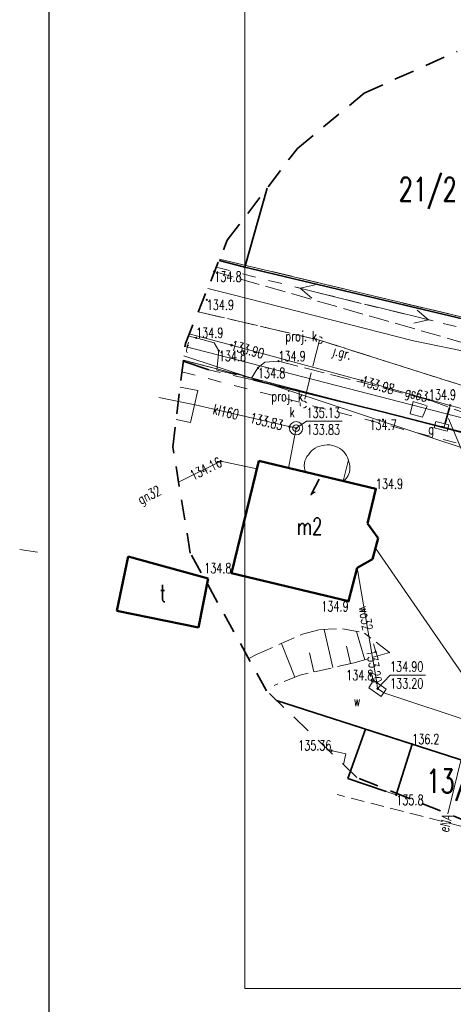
# Model space of a CAD drawing. Header units: metres. Extents: x 7471162 to 7473271, y 5962027 to 5964034.
# Tile 3 of 75: x 7471162 to 7471194, y 5963854 to 5963927. Entities that reach past the tile are written whole.
import ezdxf
from ezdxf.enums import TextEntityAlignment as Align

# ---------------------------------------------------------------- set-up
doc = ezdxf.new("R2010")
doc.units = ezdxf.units.M
doc.header["$MEASUREMENT"] = 0
for name, pattern in [('2_1', [0]), ('2_BUBZ02', [1.75, 1.25, -0.5]), ('2_BUBZ02G', [1.75, 1.25, -0.5]), ('2_KTCR02', [1.5, 1, -0.5]), ('2_KTJZ01', [2, 1.5, -0.5]), ('2_KTOK02', [2.5, 1.5, -1]), ('2_KTOK04', [2.5, 1.5, -1]), ('2_KTOK05_01', [7.5, 7.5]), ('3_1', [0]), ('3_EGBB01', [0]), ('3_EGBS10', [0]), ('3_EGBS10G', [0]), ('4', [2.5, 1.5, -1]), ('4_1', [0]), ('4_SUBP02_05', [0]), ('4_SUBP02_08', [0]), ('4_SUOP03_04', [0]), ('4_SUOP03_14', [0]), ('4_SUPB_P_01', [2.5, 2, -0.5]), ('4_SUPE03', [2, 1, -1]), ('4_SUPE04', [2, 1, -1]), ('4_SUPE_01', [0]), ('4_SUPG_01', [0]), ('4_SUPK_01', [0]), ('4_SUPK_P_01', [2.5, 2, -0.5]), ('4_SUPT_01', [0]), ('4_SUPW_01', [0]), ('4_SUSM05', [1.25, 0.5, -0.75]), ('4_SUUS07_01', [0]), ('GDE', [0]), ('GUK', [2, 1.5, -0.5])]:
    doc.linetypes.add(name, pattern=pattern)
doc.layers.get('0').update_dxf_attribs({"color": 250, "linetype": 'CONTINUOUS', "lineweight": 100})
doc.layers.add('A_ramka', color=1, linetype='CONTINUOUS', lineweight=60, plot=False)
for name, color, linetype, lineweight in [('BUBZ_L_1', 7, '2_BUBZ02', 18), ('Dzialki', 7, 'GDE', 18), ('EADTD_T_0_a', 214, 'CONTINUOUS', 25), ('EGBB_E_T_0', 7, 'CONTINUOUS', 25), ('EGBB_L_0', 34, '3_EGBB01', 50), ('EGBE_L_3', 7, '3_EGBS10', 18), ('Kontury', 90, 'GUK', 18), ('KTCR_L_1', 7, '2_KTCR02', 18), ('KTJZ_E_T_0', 7, 'CONTINUOUS', 15), ('KTJZ_L_0', 7, '2_KTJZ01', 18), ('KTOK_L_1', 7, '2_1', 18), ('KTOK_L_3', 7, '2_1', 18), ('KTOK_L_4', 7, '2_KTOK05_01', 35), ('LINIE_L_1', 90, '4', 35), ('Numery_dzialek', 7, 'CONTINUOUS', 18), ('RTPW_T_0', 7, 'CONTINUOUS', 15), ('RTPW_T_1', 7, 'CONTINUOUS', 15), ('SUBK_L_0', 34, '4_SUBP02_05', 18), ('SUOG_L_0', 52, '4_SUOP03_14', 35), ('SUPE_E_T_3', 1, 'CONTINUOUS', 15), ('SUPE_L_2', 1, '4_SUPE_01', 18), ('SUPE_L_3', 1, '4_SUPE_01', 18), ('SUPG_E_T_2', 7, 'CONTINUOUS', 15), ('SUPG_E_T_3', 7, 'CONTINUOUS', 15), ('SUPG_L_2', 52, '4_SUPG_01', 18), ('SUPG_L_3', 52, '4_SUPG_01', 18), ('SUPK_E_T_1', 34, 'CONTINUOUS', 15), ('SUPK_L_1', 34, '4_SUPK_01', 18), ('SUPP_L_4', 34, '4_SUPK_P_01', 18), ('SUPS_E_T_4', 34, 'CONTINUOUS', 18), ('SUPS_T_4', 34, 'CONTINUOUS', 18), ('SUPT_E_T_0', 30, 'CONTINUOUS', 15), ('SUPT_L_0', 30, '4_SUPT_01', 18), ('SUPW_E_T_0', 5, 'CONTINUOUS', 15), ('SUPW_L_0', 5, '4_SUPW_01', 18), ('SUSM_L_4', 7, '4_SUSM05', 18), ('SUTG_T_0', 52, 'CONTINUOUS', 18), ('SUTK_T_0', 34, 'CONTINUOUS', 18), ('SUTW_T_0', 5, 'CONTINUOUS', 18), ('SUUG_E_T_1', 7, 'CONTINUOUS', 15), ('SUUG_T_1', 7, 'CONTINUOUS', 18), ('SUUK_E_T_3', 7, 'CONTINUOUS', 15), ('SUUK_L_1', 7, '4_1', 18), ('SUUK_T_4', 7, 'CONTINUOUS', 18), ('SUUW_E_T_10', 5, 'CONTINUOUS', 15), ('SUUW_L_3', 5, '4_1', 18)]:
    doc.layers.add(name, color=color, linetype=linetype, lineweight=lineweight)
doc.styles.get("Standard").update_dxf_attribs({"font": 'Simplex.SHX', "width": 0.75})

# ---------------------------------------------------------------- blocks, each defined once
blk = doc.blocks.new('2_RTPW01')
at = {"linetype": 'Continuous'}
blk.add_circle((0, 0), 0.045, dxfattribs=at)
blk = doc.blocks.new('2_RTPW02')
at = {"linetype": 'Continuous'}
blk.add_circle((0, 0), 0.045, dxfattribs=at)
blk = doc.blocks.new('4_SUUS_P_05')
at = {"linetype": 'Continuous'}
for start, end in [(149.40637, 210.48089), (30.0857, 90.18047), (269.33329, 330.34124)]:
    blk.add_arc((0, 0), 0.25, start, end, dxfattribs=at)
blk = doc.blocks.new('4_SUPS01_05')
at = {"linetype": 'Continuous'}
blk.add_circle((0, 0), 0.0625, dxfattribs=at)
blk = doc.blocks.new('4_SUPS01_04')
at = {"linetype": 'Continuous'}
blk.add_circle((0, 0), 0.0625, dxfattribs=at)
blk = doc.blocks.new('4_SUUS20_01')
at = {"linetype": 'Continuous'}
for p, q in [((0.5, 0.25), (-0.5, 0.25)), ((-0.5, 0.25), (-0.5, -0.25)), ((0.5, -0.25), (0.5, 0.25)), ((-0.5, -0.25), (0.5, -0.25))]:
    blk.add_line(p, q, dxfattribs=at)
blk = doc.blocks.new('4_SUUS22_01')
at = {"linetype": 'Continuous'}
blk.add_circle((0, 0), 0.25, dxfattribs=at)

msp = doc.modelspace()

# ---------------------------------------------------------------- linework, layer by layer
at = {"color": 0, "linetype": 'Continuous', "lineweight": 15}
for p, q in [((7471178.197, 5963855.497), (7471178.197, 5964005.497)), ((7471389.055, 5963855.497), (7471178.197, 5963855.497))]:
    msp.add_line(p, q, dxfattribs=at)
at = {"layer": 'A_ramka', "linetype": 'Continuous', "lineweight": 30}
msp.add_lwpolyline([(7471163.679, 5963811.211), (7471554.852, 5963811.211), (7471554.852, 5964013.282), (7471163.679, 5964013.282)], close=True, dxfattribs=at)
at = {"layer": 'BUBZ_L_1', "linetype": '2_BUBZ02'}
for p, q in [((7471182.463, 5963881.792), (7471183.739, 5963882.133)), ((7471183.739, 5963882.133), (7471185.447, 5963882.205)), ((7471185.447, 5963882.205), (7471187.064, 5963881.882)), ((7471179.102, 5963880.318), (7471182.463, 5963881.792)), ((7471188.915, 5963880.426), (7471187.064, 5963881.882)), ((7471178.483, 5963879.984), (7471179.102, 5963880.318))]:
    msp.add_line(p, q, dxfattribs=at)
at = {"layer": 'BUBZ_L_1', "linetype": '2_1'}
for p, q in [((7471184.727, 5963879.315), (7471184.082, 5963882.148)), ((7471187.079, 5963879.898), (7471186.474, 5963882)), ((7471181.902, 5963878.609), (7471180.903, 5963881.108)), ((7471186.024, 5963879.61), (7471185.729, 5963880.907)), ((7471187.997, 5963880.162), (7471187.733, 5963881.08)), ((7471183.31, 5963878.992), (7471182.986, 5963880.419))]:
    msp.add_line(p, q, dxfattribs=at)
at = {"layer": 'BUBZ_L_1', "linetype": '2_BUBZ02G'}
for p, q in [((7471188.915, 5963880.426), (7471186.291, 5963879.671)), ((7471186.291, 5963879.671), (7471182.265, 5963878.754)), ((7471182.265, 5963878.754), (7471180.378, 5963878))]:
    msp.add_line(p, q, dxfattribs=at)
at = {"layer": 'BUBZ_L_1', "linetype": '2_1'}
msp.add_point((7471188.915, 5963880.426), dxfattribs=at)
at = {"layer": 'Dzialki'}
for p, q in [((7471176.324, 5963909.629), (7471204.46, 5963902.89)), ((7471204.66, 5963894.05), (7471173.64, 5963902.119)), ((7471180.595, 5963876.835), (7471199.14, 5963870.88))]:
    msp.add_line(p, q, dxfattribs=at)
at = {"layer": 'EGBB_L_0', "linetype": '3_EGBB01'}
for p, q in [((7471177.207, 5963886.319), (7471179.237, 5963894.649)), ((7471179.237, 5963894.649), (7471187.906, 5963892.579)), ((7471187.906, 5963892.579), (7471187.276, 5963890.019)), ((7471187.276, 5963890.019), (7471188.076, 5963888.919)), ((7471188.076, 5963888.919), (7471187.666, 5963887.359)), ((7471169.548, 5963887.559), (7471168.718, 5963883.54)), ((7471175.487, 5963885.929), (7471169.548, 5963887.559)), ((7471187.666, 5963887.359), (7471186.516, 5963886.719)), ((7471186.516, 5963886.719), (7471185.886, 5963884.24)), ((7471174.757, 5963882.3), (7471175.487, 5963885.929)), ((7471185.886, 5963884.24), (7471177.207, 5963886.319)), ((7471168.718, 5963883.54), (7471174.757, 5963882.3))]:
    msp.add_line(p, q, dxfattribs=at)
at = {"layer": 'EGBE_L_3', "linetype": '3_1'}
msp.add_line((7471185.493, 5963893.155), (7471185.868, 5963894.728), dxfattribs=at)
at = {"layer": 'EGBE_L_3', "linetype": '3_EGBS10'}
msp.add_line((7471182.72, 5963893.817), (7471185.056, 5963893.259), dxfattribs=at)
at = {"layer": 'EGBE_L_3', "linetype": '3_EGBS10G'}
msp.add_line((7471185.056, 5963893.259), (7471185.493, 5963893.155), dxfattribs=at)
at = {"layer": 'EGBE_L_3', "linetype": '3_EGBS10'}
for centre, radius, start, end in [((7471184.228, 5963894.265), 1.568, 94.45781, 147.46875), ((7471184.342, 5963894.233), 1.613, 42.78391, 98.41993), ((7471183.994, 5963894.055), 1.993, 0.97192, 39.73391), ((7471183.74, 5963894.329), 1.141, 136.92635, 206.69083), ((7471184.879, 5963894.077), 1.108, 303.67322, 0.61549)]:
    msp.add_arc(centre, radius, start, end, dxfattribs=at)
at = {"layer": 'Kontury'}
for p, q in [((7471176.324, 5963909.629), (7471204.46, 5963902.89)), ((7471204.66, 5963894.05), (7471173.64, 5963902.119)), ((7471199.14, 5963870.88), (7471180.592, 5963876.839))]:
    msp.add_line(p, q, dxfattribs=at)
at = {"layer": 'KTCR_L_1', "linetype": '2_KTCR02'}
for p, q in [((7471190.46, 5963898.14), (7471190.67, 5963899.06)), ((7471190.67, 5963899.06), (7471191.72, 5963898.74)), ((7471191.37, 5963897.91), (7471190.46, 5963898.14)), ((7471191.72, 5963898.74), (7471191.37, 5963897.91)), ((7471184.62, 5963873.17), (7471184.582, 5963873.01)), ((7471185.67, 5963872.92), (7471184.62, 5963873.17)), ((7471185.507, 5963872.122), (7471185.67, 5963872.92)), ((7471194.31, 5963867.54), (7471185.05, 5963869.89))]:
    msp.add_line(p, q, dxfattribs=at)
at = {"layer": 'KTJZ_L_0', "linetype": '2_KTJZ01'}
for p, q in [((7471198.48, 5963902.25), (7471175.93, 5963908.7)), ((7471174.009, 5963903.905), (7471174.58, 5963903.78)), ((7471174.58, 5963903.78), (7471175.92, 5963903.41)), ((7471175.92, 5963903.41), (7471176.27, 5963902.81)), ((7471176.27, 5963902.81), (7471176.11, 5963901.39)), ((7471179.17, 5963901.55), (7471179.68, 5963901.97)), ((7471179.68, 5963901.97), (7471180.68, 5963902.05)), ((7471180.68, 5963902.05), (7471191.83, 5963899.19)), ((7471176.11, 5963901.39), (7471178.7, 5963900.78)), ((7471178.7, 5963900.78), (7471179.17, 5963901.55)), ((7471191.83, 5963899.19), (7471197.41, 5963897.12))]:
    msp.add_line(p, q, dxfattribs=at)
at = {"layer": 'KTOK_L_1', "linetype": '2_KTOK02'}
msp.add_line((7471178.797, 5963900.668), (7471175.537, 5963901.408), dxfattribs=at)
at = {"layer": 'KTOK_L_3', "linetype": '2_KTOK04'}
for p, q in [((7471186.39, 5963874.99), (7471185.58, 5963875.25)), ((7471188.66, 5963870.13), (7471189.42, 5963869.87))]:
    msp.add_line(p, q, dxfattribs=at)
at = {"layer": 'KTOK_L_4', "linetype": '2_KTOK05_01'}
for p, q in [((7471178.207, 5963909.037), (7471179.845, 5963914.894)), ((7471176.283, 5963909.526), (7471178.207, 5963909.037)), ((7471178.207, 5963909.037), (7471198.755, 5963904.146)), ((7471173.632, 5963902.052), (7471175.537, 5963901.408)), ((7471178.797, 5963900.668), (7471188.206, 5963898.348)), ((7471188.206, 5963898.348), (7471199.735, 5963895.388)), ((7471180.551, 5963876.878), (7471199.055, 5963870.901)), ((7471187.14, 5963874.74), (7471185.83, 5963871.1)), ((7471187.14, 5963874.74), (7471186.39, 5963874.99)), ((7471190.6, 5963873.64), (7471187.14, 5963874.74)), ((7471189.42, 5963869.87), (7471190.6, 5963873.64)), ((7471185.83, 5963871.1), (7471188.66, 5963870.13))]:
    msp.add_line(p, q, dxfattribs=at)
at = {"layer": 'LINIE_L_1', "linetype": '4'}
for p, q in [((7471187.045, 5963921.942), (7471193.943, 5963925.035)), ((7471182.094, 5963917.837), (7471187.045, 5963921.942)), ((7471176.888, 5963911.023), (7471182.094, 5963917.837)), ((7471173.79, 5963903.365), (7471176.888, 5963911.023)), ((7471172.859, 5963895.663), (7471173.79, 5963903.365)), ((7471174.154, 5963887.819), (7471172.859, 5963895.663)), ((7471179.804, 5963877.594), (7471174.154, 5963887.819)), ((7471186.508, 5963871.162), (7471179.804, 5963877.594)), ((7471197.341, 5963866.828), (7471186.508, 5963871.162))]:
    msp.add_line(p, q, dxfattribs=at)
at = {"layer": 'SUBK_L_0', "linetype": '4_SUBP02_05'}
msp.add_circle((7471181.996, 5963897.078), 0.5, dxfattribs=at)
at = {"layer": 'SUOG_L_0', "linetype": '4_SUOP03_04'}
msp.add_line((7471193.04, 5963897.45), (7471193.37, 5963898.59), dxfattribs=at)
at = {"layer": 'SUOG_L_0', "linetype": '4_1'}
msp.add_line((7471193.04, 5963897.45), (7471193.37, 5963898.59), dxfattribs=at)
at = {"layer": 'SUPE_L_2', "linetype": '4_SUPE03'}
msp.add_line((7471173.536, 5963901.258), (7471199.845, 5963894.438), dxfattribs=at)
at = {"layer": 'SUPE_L_3', "linetype": '4_SUPE04'}
for p, q in [((7471176.077, 5963909.017), (7471187.061, 5963906.282)), ((7471187.061, 5963906.282), (7471210.417, 5963900.577))]:
    msp.add_line(p, q, dxfattribs=at)
at = {"layer": 'SUPE_L_3', "linetype": '4_SUPE_01'}
for p, q in [((7471181.967, 5963907.55), (7471186.818, 5963906.343)), ((7471182.306, 5963907.466), (7471183.397, 5963907.71)), ((7471182.306, 5963907.466), (7471183.156, 5963906.739)), ((7471187.304, 5963906.223), (7471192.161, 5963905.036)), ((7471190.968, 5963905.843), (7471191.821, 5963905.12)), ((7471190.731, 5963904.871), (7471191.821, 5963905.12)), ((7471187.883, 5963888.184), (7471199.445, 5963871.391)), ((7471193.24, 5963868.469), (7471194.195, 5963872.421))]:
    msp.add_line(p, q, dxfattribs=at)
at = {"layer": 'SUPG_E_T_2', "linetype": 'Continuous'}
msp.add_line((7471193.285, 5963897.791), (7471194.231, 5963895.543), dxfattribs=at)
at = {"layer": 'SUPG_L_2', "linetype": '4_SUPG_01'}
for p, q in [((7471177.21, 5963903.24), (7471174.078, 5963904.075)), ((7471186.87, 5963900.61), (7471177.21, 5963903.24)), ((7471193.421, 5963898.772), (7471186.87, 5963900.61)), ((7471193.04, 5963897.45), (7471193.37, 5963898.59)), ((7471193.37, 5963898.59), (7471193.421, 5963898.772)), ((7471193.421, 5963898.772), (7471200.45, 5963896.8)), ((7471192.97, 5963897.17), (7471193.04, 5963897.45)), ((7471192.78, 5963897.22), (7471192.97, 5963897.17))]:
    msp.add_line(p, q, dxfattribs=at)
at = {"layer": 'SUPG_L_2', "linetype": '4_1'}
for p, q in [((7471177.21, 5963903.24), (7471174.078, 5963904.075)), ((7471186.87, 5963900.61), (7471177.21, 5963903.24)), ((7471193.421, 5963898.772), (7471186.87, 5963900.61)), ((7471193.37, 5963898.59), (7471193.04, 5963897.45)), ((7471193.421, 5963898.772), (7471193.37, 5963898.59)), ((7471200.45, 5963896.8), (7471193.421, 5963898.772)), ((7471193.04, 5963897.45), (7471192.97, 5963897.17)), ((7471192.97, 5963897.17), (7471192.78, 5963897.22))]:
    msp.add_line(p, q, dxfattribs=at)
at = {"layer": 'SUPG_L_3', "linetype": '4_SUPG_01'}
for p, q in [((7471176.407, 5963894.629), (7471173.286, 5963893.078)), ((7471179.096, 5963894.07), (7471176.407, 5963894.629)), ((7471162.818, 5963887.879), (7471161.508, 5963888.079))]:
    msp.add_line(p, q, dxfattribs=at)
at = {"layer": 'SUPG_L_3', "linetype": '4_1'}
for p, q in [((7471176.407, 5963894.629), (7471173.286, 5963893.078)), ((7471179.096, 5963894.07), (7471176.407, 5963894.629)), ((7471162.818, 5963887.879), (7471161.508, 5963888.079))]:
    msp.add_line(p, q, dxfattribs=at)
at = {"layer": 'SUPK_L_1', "linetype": '4_SUPK_01'}
for p, q in [((7471174.517, 5963898.818), (7471171.817, 5963899.358)), ((7471181.996, 5963897.078), (7471174.517, 5963898.818)), ((7471181.436, 5963894.124), (7471181.996, 5963897.078))]:
    msp.add_line(p, q, dxfattribs=at)
at = {"layer": 'SUPK_L_1', "linetype": '4_1'}
for p, q in [((7471171.817, 5963899.358), (7471174.517, 5963898.818)), ((7471174.517, 5963898.818), (7471181.996, 5963897.078)), ((7471181.996, 5963897.078), (7471181.436, 5963894.124))]:
    msp.add_line(p, q, dxfattribs=at)
at = {"layer": 'SUPP_L_4', "linetype": '4_SUPK_P_01'}
for p, q in [((7471174.742, 5963905.718), (7471183.721, 5963903.612)), ((7471183.721, 5963903.612), (7471182.545, 5963898.844)), ((7471183.721, 5963903.612), (7471204.173, 5963897.117))]:
    msp.add_line(p, q, dxfattribs=at)
at = {"layer": 'SUPP_L_4', "linetype": '4_SUPB_P_01'}
for p, q in [((7471183.721, 5963903.612), (7471174.742, 5963905.718)), ((7471183.721, 5963903.612), (7471182.545, 5963898.844)), ((7471204.173, 5963897.117), (7471183.721, 5963903.612))]:
    msp.add_line(p, q, dxfattribs=at)
at = {"layer": 'SUPT_L_0', "linetype": '4_SUPT_01'}
for p, q in [((7471177.222, 5963906.989), (7471175.444, 5963907.453)), ((7471190.702, 5963903.574), (7471177.222, 5963906.989)), ((7471199.941, 5963901.633), (7471190.702, 5963903.574)), ((7471194.575, 5963897.768), (7471173.763, 5963903.141))]:
    msp.add_line(p, q, dxfattribs=at)
at = {"layer": 'SUPW_L_0', "linetype": '4_SUPW_01'}
for p, q in [((7471173.678, 5963902.439), (7471186.833, 5963898.105)), ((7471186.833, 5963898.105), (7471204.012, 5963892.372)), ((7471186.516, 5963886.719), (7471187.984, 5963878.198)), ((7471187.984, 5963878.198), (7471188.031, 5963877.765)), ((7471188.498, 5963877.451), (7471188.031, 5963877.765)), ((7471188.498, 5963877.451), (7471200.605, 5963873.431))]:
    msp.add_line(p, q, dxfattribs=at)
at = {"layer": 'SUPW_L_0', "linetype": '4_1'}
for p, q in [((7471186.833, 5963898.105), (7471173.678, 5963902.439)), ((7471204.012, 5963892.372), (7471186.833, 5963898.105)), ((7471187.984, 5963878.198), (7471186.516, 5963886.719)), ((7471188.031, 5963877.765), (7471187.984, 5963878.198)), ((7471188.498, 5963877.451), (7471188.031, 5963877.765)), ((7471200.605, 5963873.431), (7471188.498, 5963877.451))]:
    msp.add_line(p, q, dxfattribs=at)
at = {"layer": 'SUSM_L_4', "linetype": '4_SUSM05'}
msp.add_line((7471185.926, 5963906.557), (7471188.196, 5963906.007), dxfattribs=at)
at = {"layer": 'SUTK_T_0', "linetype": 'Continuous'}
for p, q in [((7471182, 5963897.073), (7471182.777, 5963897.602)), ((7471182.777, 5963897.602), (7471185.41, 5963897.602))]:
    msp.add_line(p, q, dxfattribs=at)
at = {"layer": 'SUTW_T_0', "linetype": 'Continuous'}
for p, q in [((7471188.038, 5963877.759), (7471188.957, 5963878.766)), ((7471188.957, 5963878.766), (7471191.59, 5963878.766))]:
    msp.add_line(p, q, dxfattribs=at)
at = {"layer": 'SUUK_L_1', "linetype": '4_SUUS07_01'}
for p, q in [((7471173.397, 5963900.113), (7471174.717, 5963899.878)), ((7471174.717, 5963899.878), (7471174.177, 5963897.508)), ((7471174.177, 5963897.508), (7471173.107, 5963897.714))]:
    msp.add_line(p, q, dxfattribs=at)
at = {"layer": 'SUUW_L_3', "linetype": '4_SUBP02_08'}
for p, q in [((7471187.386, 5963877.82), (7471187.726, 5963878.38)), ((7471187.726, 5963878.38), (7471188.676, 5963877.71)), ((7471188.306, 5963877.17), (7471187.386, 5963877.82)), ((7471188.676, 5963877.71), (7471188.306, 5963877.17))]:
    msp.add_line(p, q, dxfattribs=at)

# ---------------------------------------------------------------- block references
at = {"layer": 'RTPW_T_0'}
for p in [(7471175.93, 5963908.7), (7471175.37, 5963906.6), (7471174.58, 5963903.78), (7471176.27, 5963902.81), (7471180.68, 5963902.05), (7471179.17, 5963901.55), (7471191.83, 5963899.19), (7471188.44, 5963897.708), (7471187.906, 5963892.579), (7471177.207, 5963886.319), (7471185.886, 5963884.24), (7471187.726, 5963878.38), (7471190.6, 5963873.64), (7471189.42, 5963869.87)]:
    msp.add_blockref('2_RTPW01', p, dxfattribs=at)
at = {"layer": 'RTPW_T_1'}
msp.add_blockref('2_RTPW02', (7471184.62, 5963873.17), dxfattribs=at)
at = {"layer": 'SUPS_T_4'}
for p in [(7471183.721, 5963903.612), (7471182.545, 5963898.844)]:
    msp.add_blockref('4_SUUS_P_05', p, dxfattribs=at)
at = {"layer": 'SUTG_T_0'}
for name, p in [('4_SUPS01_04', (7471177.21, 5963903.24)), ('4_SUPS01_04', (7471186.87, 5963900.61)), ('4_SUPS01_04', (7471193.421, 5963898.772)), ('4_SUPS01_05', (7471176.407, 5963894.629))]:
    msp.add_blockref(name, p, dxfattribs=at)
at = {"layer": 'SUTK_T_0'}
for p in [(7471181.509, 5963897.192), (7471182, 5963897.073)]:
    msp.add_blockref('4_SUPS01_05', p, dxfattribs=at)
at = {"layer": 'SUTW_T_0'}
for p in [(7471187.984, 5963878.198), (7471188.038, 5963877.759)]:
    msp.add_blockref('4_SUPS01_05', p, dxfattribs=at)
at = {"layer": 'SUUG_T_1', "rotation": 345.3268548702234}
msp.add_blockref('4_SUUS20_01', (7471192.78, 5963897.22), dxfattribs=at)
at = {"layer": 'SUUK_T_4'}
msp.add_blockref('4_SUUS22_01', (7471181.996, 5963897.078), dxfattribs=at)

# ---------------------------------------------------------------- texts
at = {"layer": 'EADTD_T_0_a', "oblique": 15, "width": 0.7}
msp.add_text('1', height=1.25, rotation=167.67316, dxfattribs=at).set_placement((7471183.732, 5963893.302), align=Align.CENTER)
at = {"layer": 'EGBB_E_T_0', "width": 0.7}
for s, p in [('m2', (7471182.995, 5963889.797)), ('t', (7471172.127, 5963884.832))]:
    msp.add_text(s, height=1.25, dxfattribs=at).set_placement(p, align=Align.MIDDLE)
at = {"layer": 'KTJZ_E_T_0', "width": 0.7}
msp.add_text('j.gr.', height=0.75, rotation=344.47589, dxfattribs=at).set_placement((7471185.391, 5963902.6), align=Align.MIDDLE)
at = {"layer": 'Numery_dzialek', "width": 0.7}
for s, p in [('21/2', (7471189.603, 5963915.683)), ('13/2', (7471191.649, 5963871.773))]:
    msp.add_text(s, height=1.75, dxfattribs=at).set_placement(p, align=Align.TOP_LEFT)
at = {"layer": 'RTPW_T_0', "width": 0.7}
for s, p in [('134.8', (7471175.93, 5963908.7)), ('134.9', (7471175.37, 5963906.6)), ('134.8', (7471176.27, 5963902.81)), ('134.8', (7471179.17, 5963901.55)), ('135.8', (7471189.42, 5963869.87))]:
    msp.add_text(s, height=0.75, dxfattribs=at).set_placement(p, align=Align.TOP_LEFT)
for s, p in [('134.9', (7471174.58, 5963903.78)), ('134.9', (7471180.68, 5963902.05)), ('134.9', (7471191.83, 5963899.19)), ('134.9', (7471187.906, 5963892.579)), ('136.2', (7471190.6, 5963873.64))]:
    msp.add_text(s, height=0.75, dxfattribs=at).set_placement(p)
msp.add_text('134.7', height=0.75, dxfattribs=at).set_placement((7471188.44, 5963897.708), align=Align.TOP_CENTER)
for p in [(7471177.207, 5963886.319), (7471187.726, 5963878.38)]:
    msp.add_text('134.8', height=0.75, dxfattribs=at).set_placement(p, align=Align.RIGHT)
msp.add_text('134.9', height=0.75, dxfattribs=at).set_placement((7471185.886, 5963884.24), align=Align.TOP_RIGHT)
at = {"layer": 'RTPW_T_1', "width": 0.7}
msp.add_text('135.36', height=0.75, dxfattribs=at).set_placement((7471184.62, 5963873.17), align=Align.RIGHT)
at = {"layer": 'SUPE_E_T_3', "width": 0.7}
msp.add_text('eNA', height=0.75, rotation=76.41699, dxfattribs=at).set_placement((7471193.069, 5963867.762), align=Align.MIDDLE)
at = {"layer": 'SUPG_E_T_2', "width": 0.7}
msp.add_text('gs63', height=0.75, rotation=344.331, dxfattribs=at).set_placement((7471190.901, 5963899.479), align=Align.MIDDLE)
at = {"layer": 'SUPG_E_T_3', "width": 0.7}
msp.add_text('gn32', height=0.75, rotation=26.4126, dxfattribs=at).set_placement((7471171.161, 5963892.023), align=Align.MIDDLE)
at = {"layer": 'SUPK_E_T_1', "width": 0.7}
msp.add_text('kl160', height=0.75, rotation=346.90444, dxfattribs=at).set_placement((7471176.794, 5963898.289), align=Align.MIDDLE)
at = {"layer": 'SUPS_E_T_4', "width": 0.7}
for p in [(7471183.542, 5963903.54), (7471182.504, 5963899.079)]:
    msp.add_text('proj. k', height=0.75, dxfattribs=at).set_placement(p, align=Align.RIGHT)
at = {"layer": 'SUPT_E_T_0', "width": 0.7}
msp.add_text('t', height=0.75, rotation=345.52471, dxfattribs=at).set_placement((7471173.952, 5963903.092), align=Align.MIDDLE)
at = {"layer": 'SUPW_E_T_0', "width": 0.7}
msp.add_text('wo32', height=0.75, rotation=279.77755, dxfattribs=at).set_placement((7471187.159, 5963882.986), align=Align.MIDDLE)
at = {"layer": 'SUTG_T_0', "width": 0.7}
for s, rotation, p in [('133.90', 344.76998, (7471177.21, 5963903.24)), ('133.98', 344.32802, (7471186.87, 5963900.61))]:
    msp.add_text(s, height=0.75, rotation=rotation, dxfattribs=at).set_placement(p, align=Align.MIDDLE_LEFT)
msp.add_text('134.16', height=0.75, rotation=26.41307, dxfattribs=at).set_placement((7471176.407, 5963894.629), align=Align.MIDDLE_RIGHT)
at = {"layer": 'SUTK_T_0', "width": 0.7}
msp.add_text('133.83', height=0.75, rotation=346.52552, dxfattribs=at).set_placement((7471181.007, 5963897.29), align=Align.MIDDLE_RIGHT)
for s, p in [('135.13', (7471182.777, 5963898.602)), ('133.83', (7471182.777, 5963897.352))]:
    msp.add_text(s, height=0.75, dxfattribs=at).set_placement(p, align=Align.TOP_LEFT)
at = {"layer": 'SUTW_T_0', "width": 0.7}
msp.add_text('133.20', height=0.75, rotation=279.77791, dxfattribs=at).set_placement((7471187.984, 5963878.198), align=Align.MIDDLE_RIGHT)
for s, p in [('134.90', (7471188.957, 5963879.766)), ('133.20', (7471188.957, 5963878.516))]:
    msp.add_text(s, height=0.75, dxfattribs=at).set_placement(p, align=Align.TOP_LEFT)
at = {"layer": 'SUUG_E_T_1', "width": 0.7}
msp.add_text('g', height=0.75, dxfattribs=at).set_placement((7471191.8, 5963896.636))
at = {"layer": 'SUUK_E_T_3', "width": 0.7}
msp.add_text('k', height=0.75, dxfattribs=at).set_placement((7471181.895, 5963897.896), align=Align.RIGHT)
at = {"layer": 'SUUW_E_T_10', "width": 0.7}
msp.add_text('w', height=0.75, dxfattribs=at).set_placement((7471186.27, 5963876.459))

doc.saveas('drawing.dxf')
